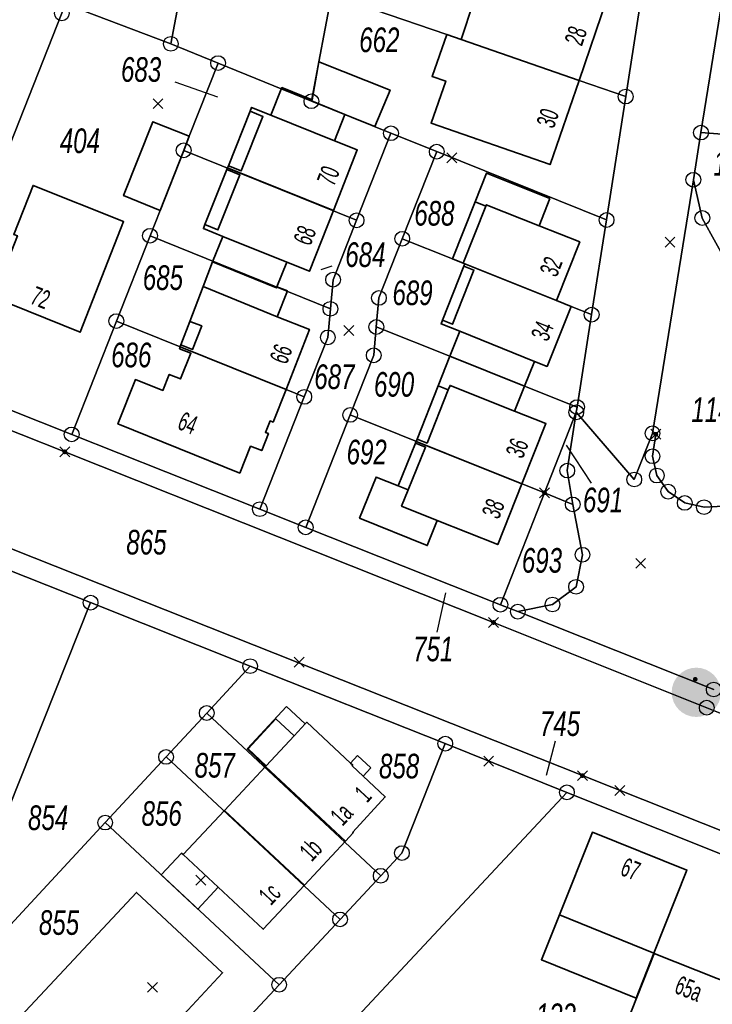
# Model space of a CAD drawing. Header units: metres. Extents: x 339653 to 341672, y 5744753 to 5747397.
# Tile 36 of 256: x 340763 to 340834, y 5745170 to 5745270. Entities that reach past the tile are written whole.
import ezdxf

# ---------------------------------------------------------------- set-up
doc = ezdxf.new("R2010")
doc.units = ezdxf.units.M
doc.header["$LTSCALE"] = 0.03
doc.header["$PDMODE"] = 3
doc.header["$PDSIZE"] = 0.5
for name, color, linetype, lineweight in [('B-Gebäude', 15, 'Continuous', 35), ('Flurstücke_Grenzpunkte', 7, 'Continuous', 25), ('Lagebezeichnungen', 7, 'Continuous', 25), ('Netzpunkte', 7, 'Continuous', 25), ('Siedlung', 7, 'Continuous', 25), ('Siedlungsflächen - Bauwerke u. Einrichtungen', 7, 'Continuous', 25), ('Verkehr', 7, 'Continuous', 25)]:
    doc.layers.add(name, color=color, linetype=linetype, lineweight=lineweight)
doc.layers.add('UMRINGE_FLURSTUECKSABGRENZUNGEN', color=7, linetype='Continuous')
doc.styles.add('Flurstücksnummer - K 10 700', font='ariali.ttf', dxfattribs={"width": 0.7})
doc.styles.add('Hausnummern NRW', font='arial.ttf', dxfattribs={"width": 0.595})

# ---------------------------------------------------------------- blocks, each defined once
blk = doc.blocks.new('Fußweg')
for points in [[(0, 0.5, -1), (0, -0.5, -1)], [(-0.026, 0.178), (-0.008, 0.19), (0.01, 0.2), (0.022, 0.204), (0.028, 0.204), (0.038, 0.2), (0.046, 0.19), (0.168, 0.07), (0.174, 0.064), (0.178, 0.056), (0.178, -0.004), (0.176, -0.01), (0.174, -0.014), (0.172, -0.016), (0.168, -0.018), (0.16, -0.022), (0.152, -0.024), (0.142, -0.022), (0.134, -0.018), (0.13, -0.016), (0.128, -0.014), (0.126, -0.01), (0.126, -0.004), (0.126, 0.038), (0.082, 0.082), (0.064, 0.03), (0.078, -0.008), (0.092, -0.044), (0.104, -0.08), (0.118, -0.116), (0.13, -0.152), (0.142, -0.188), (0.158, -0.224), (0.172, -0.262), (0.174, -0.27), (0.174, -0.278), (0.174, -0.286), (0.172, -0.292), (0.168, -0.298), (0.164, -0.302), (0.16, -0.306), (0.154, -0.31), (0.148, -0.312), (0.14, -0.312), (0.132, -0.312), (0.126, -0.308), (0.122, -0.306), (0.116, -0.3), (0.112, -0.294), (0.106, -0.286), (0.01, -0.034), (-0.02, -0.1), (-0.05, -0.162), (-0.08, -0.226), (-0.112, -0.29), (-0.116, -0.296), (-0.122, -0.302), (-0.128, -0.308), (-0.134, -0.31), (-0.142, -0.31), (-0.148, -0.31), (-0.154, -0.308), (-0.158, -0.306), (-0.164, -0.302), (-0.17, -0.298), (-0.174, -0.292), (-0.176, -0.286), (-0.178, -0.28), (-0.178, -0.274), (-0.176, -0.264), (-0.034, 0.024), (-0.048, 0.07), (-0.124, -0.016), (-0.134, -0.022), (-0.144, -0.022), (-0.154, -0.02), (-0.16, -0.014), (-0.166, -0.006), (-0.168, 0.004), (-0.168, 0.014), (-0.16, 0.024)], [(-0.021, 0.312, -1), (-0.021, 0.218, -1)]]:
    blk.add_hatch(color=256).paths.add_polyline_path(points, flags=0)
blk = doc.blocks.new('Grenzpunkt mit Abmarkung (Marke)')
at = {"lineweight": -2}
blk.add_circle((0, 0), 0.499, dxfattribs=at)
blk = doc.blocks.new('Grenzpunkt. Abmarkung nach Quellenlage nicht zu spezifizieren')
at = {"lineweight": -2}
blk.add_hatch(color=256, dxfattribs=at).paths.add_polyline_path([(0, 0.165, -1), (0, -0.165, -1)], flags=0)
blk.add_point((0, 0), dxfattribs=at)

msp = doc.modelspace()

# ---------------------------------------------------------------- linework, layer by layer
at = {"layer": 'B-Gebäude'}
for points in [[(340808.239, 5745268.322), (340809.492, 5745272.11), (340808.545, 5745272.422), (340810.047, 5745276.991), (340823.046, 5745272.443), (340820.236, 5745264.169)], [(340808.239, 5745268.322), (340820.236, 5745264.169), (340817.278, 5745255.629), (340805.197, 5745259.853), (340806.689, 5745264.114), (340805.301, 5745264.58), (340806.785, 5745268.825)], [(340796.432, 5745260.724), (340793.064, 5745262.089), (340793.117, 5745262.217), (340793.807, 5745266.044), (340801.039, 5745263.187), (340799.497, 5745259.492)], [(340795.382, 5745258.033), (340788.936, 5745260.657), (340790.052, 5745263.441), (340793.117, 5745262.217), (340793.064, 5745262.089), (340796.432, 5745260.724)], [(340784.625, 5745255.516), (340786.822, 5745261.045), (340786.977, 5745261.435), (340788.936, 5745260.657), (340795.382, 5745258.033), (340797.698, 5745257.124), (340795.292, 5745250.985), (340784.547, 5745255.321)], [(340784.625, 5745255.516), (340786.822, 5745261.045), (340788.122, 5745260.529), (340785.924, 5745254.999)], [(340777.681, 5745250.983), (340773.992, 5745252.497), (340776.959, 5745259.979), (340780.654, 5745258.522), (340780.086, 5745257.081)], [(340782.237, 5745249.543), (340784.469, 5745255.126), (340784.547, 5745255.321), (340795.292, 5745250.985), (340792.869, 5745244.819), (340790.548, 5745245.731), (340784.07, 5745248.357), (340782.081, 5745249.152)], [(340782.237, 5745249.543), (340784.469, 5745255.126), (340785.789, 5745254.598), (340783.567, 5745249.012)], [(340810.797, 5745251.557), (340810.741, 5745251.416), (340809.656, 5745251.841), (340810.811, 5745254.782), (340817.247, 5745252.192), (340816.173, 5745249.421)], [(340760.758, 5745242.182), (340763.205, 5745248.412), (340762.833, 5745248.559), (340764.792, 5745253.528), (340773.988, 5745249.852), (340769.582, 5745238.62)], [(340807.386, 5745246.063), (340809.656, 5745251.841), (340810.741, 5745251.416), (340808.453, 5745245.636)], [(340808.453, 5745245.636), (340807.386, 5745246.063), (340809.656, 5745251.841), (340810.741, 5745251.416), (340810.797, 5745251.557), (340816.173, 5745249.421), (340820.28, 5745247.79), (340817.919, 5745241.845), (340808.621, 5745245.569)], [(340789.513, 5745243.122), (340783.015, 5745245.769), (340784.07, 5745248.357), (340790.548, 5745245.731), (340789.556, 5745243.236)], [(340789.566, 5745240.184), (340782.06, 5745243.255), (340783.015, 5745245.769), (340789.513, 5745243.122), (340789.556, 5745243.236), (340790.61, 5745242.818)], [(340806.353, 5745239.842), (340808.529, 5745245.338), (340808.621, 5745245.569), (340817.919, 5745241.845), (340819.413, 5745241.246), (340816.977, 5745235.155), (340815.68, 5745235.674), (340808.098, 5745238.722), (340806.206, 5745239.471)], [(340806.353, 5745239.842), (340808.529, 5745245.338), (340809.539, 5745244.937), (340807.364, 5745239.442)], [(340779.811, 5745237.339), (340780.721, 5745239.732), (340782.06, 5745243.255), (340789.566, 5745240.184), (340792.843, 5745238.907), (340790.47, 5745232.819), (340779.737, 5745237.143)], [(340780.721, 5745239.732), (340781.918, 5745239.278), (340780.99, 5745236.892), (340779.811, 5745237.339)], [(340807.095, 5745236.188), (340808.098, 5745238.722), (340815.68, 5745235.674), (340814.685, 5745233.161)], [(340779.737, 5745237.143), (340790.47, 5745232.819), (340789.155, 5745229.514), (340788.849, 5745229.636), (340788.384, 5745228.467), (340788.69, 5745228.345), (340788.002, 5745226.618), (340786.879, 5745227.065), (340785.782, 5745224.336), (340773.408, 5745229.336), (340775.19, 5745233.834), (340777.985, 5745232.729), (340778.627, 5745234.347), (340779.769, 5745233.895), (340780.819, 5745236.49), (340779.66, 5745236.95)], [(340807.117, 5745233.236), (340806.936, 5745232.781), (340805.908, 5745233.186), (340807.095, 5745236.188), (340814.685, 5745233.161), (340813.667, 5745230.631)], [(340803.771, 5745227.781), (340805.908, 5745233.186), (340806.936, 5745232.781), (340807.117, 5745233.236), (340813.667, 5745230.631), (340816.848, 5745229.366), (340814.411, 5745223.237), (340803.68, 5745227.55)], [(340803.771, 5745227.781), (340805.908, 5745233.186), (340806.936, 5745232.781), (340804.79, 5745227.379)], [(340802.861, 5745222.633), (340801.86, 5745223.034), (340803.613, 5745227.384), (340803.68, 5745227.55), (340814.411, 5745223.237), (340811.961, 5745217.092), (340805.806, 5745219.546), (340802.194, 5745220.985)], [(340801.86, 5745223.034), (340803.613, 5745227.384), (340804.62, 5745226.978), (340802.861, 5745222.633)], [(340802.194, 5745220.985), (340805.806, 5745219.546), (340804.815, 5745216.989), (340797.94, 5745219.776), (340799.608, 5745223.936), (340801.86, 5745223.034), (340802.861, 5745222.633)], [(340791.29, 5745197.685), (340788.467, 5745194.652), (340786.617, 5745196.377), (340789.449, 5745199.413)], [(340796.506, 5745187.013), (340788.404, 5745194.585), (340788.467, 5745194.652), (340791.29, 5745197.685), (340792.425, 5745198.905), (340792.573, 5745199.063), (340797.008, 5745194.927), (340797.237, 5745194.719), (340797.182, 5745194.659), (340798.302, 5745193.606), (340800.549, 5745191.492), (340797.243, 5745187.914), (340797.298, 5745187.86)], [(340784.232, 5745190.113), (340788.404, 5745194.585), (340796.506, 5745187.013), (340792.343, 5745182.547)], [(340783.599, 5745182.32), (340780.037, 5745185.642), (340784.232, 5745190.113), (340792.343, 5745182.547), (340788.159, 5745178.062)], [(340818.216, 5745179.515), (340821.572, 5745187.905), (340831.164, 5745184.073), (340827.812, 5745175.642)], [(340777.807, 5745183.59), (340779.869, 5745185.783), (340780.037, 5745185.642), (340783.599, 5745182.32), (340781.523, 5745180.095)], [(340763.049, 5745168.71), (340775.293, 5745181.806), (340784.031, 5745173.65), (340779.171, 5745168.45), (340778.49, 5745169.091), (340775.972, 5745166.408), (340776.648, 5745165.766), (340771.788, 5745160.552)], [(340818.216, 5745179.515), (340827.812, 5745175.642), (340826.001, 5745171.089), (340816.395, 5745174.969)], [(340839.319, 5745171.074), (340838.609, 5745169.277), (340835.857, 5745162.3), (340824.382, 5745166.895), (340827.826, 5745175.614), (340836.366, 5745172.24)]]:
    msp.add_lwpolyline(points, close=True, dxfattribs=at)
for points in [[(340784.625, 5745255.516), (340786.822, 5745261.045)], [(340782.237, 5745249.543), (340784.469, 5745255.126)], [(340807.386, 5745246.063), (340809.656, 5745251.841)], [(340806.353, 5745239.842), (340808.529, 5745245.338)], [(340779.811, 5745237.339), (340780.721, 5745239.732)], [(340803.771, 5745227.781), (340805.908, 5745233.186)], [(340801.86, 5745223.034), (340803.613, 5745227.384)], [(340777.807, 5745183.59), (340779.869, 5745185.783)], [(340779.869, 5745185.783), (340780.037, 5745185.642)], [(340777.807, 5745183.59), (340781.523, 5745180.095)], [(340781.523, 5745180.095), (340783.599, 5745182.32)]]:
    msp.add_lwpolyline(points, dxfattribs=at)
at = {"layer": 'Flurstücke_Grenzpunkte', "color": 83}
for p, q in [((340779.175, 5745264.044), (340783.52, 5745262.512)), ((340795.119, 5745245.341), (340794.013, 5745244.976)), ((340821.482, 5745223.329), (340818.926, 5745227.157)), ((340805.803, 5745208.215), (340806.691, 5745212.203)), ((340817.803, 5745197.134), (340816.866, 5745193.679))]:
    msp.add_line(p, q, dxfattribs=at)
for points in [[(340836.549, 5745283.423), (340832.59, 5745258.881), (340831.818, 5745254.095), (340827.668, 5745228.37), (340825.816, 5745223.692), (340819.93, 5745230.505), (340820.014, 5745231.035), (340821.492, 5745240.414), (340823.006, 5745250.017), (340824.946, 5745262.538), (340826.875, 5745274.989), (340830.509, 5745297.897), (340828.033, 5745301.407), (340832.02, 5745300.675), (340832.073, 5745301.993), (340832.651, 5745309.924), (340832.446, 5745312.513), (340831.877, 5745319.694), (340831.104, 5745329.464), (340830.123, 5745341.864)], [(340866.25, 5745175.502), (340820.561, 5745193.652), (340666.87, 5745254.627), (340662.238, 5745256.555), (340658.546, 5745258.142), (340655.838, 5745259.417), (340652.817, 5745260.84), (340650.939, 5745261.923), (340642.567, 5745266.55), (340645.231, 5745278.146), (340651.739, 5745274.907), (340653.618, 5745273.97), (340653.545, 5745273.537), (340659.181, 5745270.674), (340664.628, 5745268.108), (340670.109, 5745265.603), (340679.334, 5745261.662), (340768.019, 5745226.496), (340811.533, 5745209.186), (340833.173, 5745200.543), (340939.581, 5745157.973)], [(340769.73, 5745271.3), (340778.777, 5745267.888)], [(340778.777, 5745267.888), (340783.576, 5745265.93)], [(340783.576, 5745265.93), (340793.053, 5745262.061)], [(340939.581, 5745157.973), (340833.173, 5745200.543), (340811.533, 5745209.186), (340768.019, 5745226.496), (340679.334, 5745261.662)], [(340793.053, 5745262.061), (340801.124, 5745258.816)], [(340691.575, 5745258.898), (340712.62, 5745250.541), (340716.824, 5745248.873), (340737.868, 5745240.516), (340753.294, 5745234.391), (340768.719, 5745228.265), (340787.817, 5745220.681), (340792.47, 5745218.834), (340812.237, 5745210.984), (340814.002, 5745210.284), (340833.889, 5745202.389)], [(340801.124, 5745258.816), (340805.768, 5745256.949)], [(340805.768, 5745256.949), (340823.006, 5745250.017)], [(340666.87, 5745254.627), (340820.561, 5745193.652), (340866.25, 5745175.502)], [(340821.492, 5745240.414), (340823.006, 5745250.017)], [(340846.838, 5745180.816), (340818.979, 5745191.954), (340806.633, 5745196.896), (340786.833, 5745204.756), (340770.633, 5745211.198), (340755.337, 5745217.273), (340749.745, 5745219.487), (340746.028, 5745220.963), (340728.77, 5745227.813), (340725.06, 5745229.286), (340703.912, 5745237.694), (340685.018, 5745245.203)], [(340820.014, 5745231.035), (340821.492, 5745240.414)], [(340833.889, 5745202.389), (340814.002, 5745210.284), (340817.52, 5745211.007), (340819.914, 5745212.802), (340820.564, 5745216.059), (340819.578, 5745221.161), (340819.019, 5745224.593), (340819.93, 5745230.505), (340825.816, 5745223.692), (340827.668, 5745228.37), (340828.002, 5745228.279), (340827.669, 5745226.051), (340828.113, 5745224.092), (340829.259, 5745222.46), (340830.947, 5745221.317), (340832.899, 5745220.886), (340834.891, 5745220.999)], [(340819.93, 5745230.505), (340820.014, 5745231.035)], [(340819.93, 5745230.505), (340825.816, 5745223.692)], [(340825.816, 5745223.692), (340827.668, 5745228.37)], [(340827.668, 5745228.37), (340828.002, 5745228.279)], [(340827.669, 5745226.051), (340828.002, 5745228.279)], [(340827.669, 5745226.051), (340828.113, 5745224.092)], [(340828.113, 5745224.092), (340829.259, 5745222.46)], [(340829.259, 5745222.46), (340830.947, 5745221.317)], [(340830.947, 5745221.317), (340832.899, 5745220.886)], [(340832.899, 5745220.886), (340834.891, 5745220.999)], [(340722.863, 5745071.92), (340729.879, 5745087.421), (340738.288, 5745105.997), (340743.34, 5745117.158), (340748.248, 5745127.897), (340761.542, 5745142.161), (340773.348, 5745154.83), (340789.775, 5745172.436), (340795.959, 5745179.065), (340800.085, 5745183.488), (340802.239, 5745185.796), (340806.633, 5745196.896), (340818.979, 5745191.954), (340797.24, 5745168.706), (340786.735, 5745157.438), (340775.718, 5745145.623), (340762.091, 5745131.046), (340759.303, 5745128.045), (340754.834, 5745123.26), (340749.298, 5745110.957), (340745.327, 5745102.134), (340741.347, 5745093.372), (340734.957, 5745079.265)]]:
    msp.add_lwpolyline(points, dxfattribs=at)
for points in [[(340778.777, 5745267.888), (340769.73, 5745271.3), (340774.14, 5745294.56), (340775.792, 5745303.272), (340775.804, 5745303.34), (340777.244, 5745310.934), (340784.288, 5745309.626), (340786.617, 5745309.194), (340786.423, 5745308.169)], [(340793.053, 5745262.061), (340783.576, 5745265.93), (340778.777, 5745267.888), (340786.423, 5745308.169), (340786.617, 5745309.194), (340790.591, 5745308.455), (340801.453, 5745306.439), (340801.424, 5745306.285), (340799.86, 5745298.02), (340797.172, 5745283.818), (340795.1, 5745272.87), (340793.807, 5745266.044)], [(340806.785, 5745268.825), (340795.1, 5745272.87), (340797.172, 5745283.818), (340800.534, 5745282.818), (340807.776, 5745280.666), (340813.562, 5745278.947), (340826.875, 5745274.989), (340824.946, 5745262.538), (340820.236, 5745264.169), (340808.239, 5745268.322)], [(340845.835, 5745257.847), (340832.59, 5745258.881), (340836.549, 5745283.423), (340850.72, 5745282.332), (340855.815, 5745281.939), (340855.447, 5745277.119), (340855.359, 5745275.967), (340860.842, 5745275.545), (340859.462, 5745257.865), (340845.918, 5745258.922)], [(340767.714, 5745270.982), (340762.487, 5745257.717), (340752.103, 5745261.788), (340747.121, 5745263.742), (340747.037, 5745263.774), (340751.375, 5745274.775), (340751.741, 5745275.704), (340751.963, 5745275.664), (340757.859, 5745274.63), (340760.421, 5745274.037), (340762.556, 5745273.543), (340764.537, 5745273.084), (340768.081, 5745271.912)], [(340801.124, 5745258.816), (340793.053, 5745262.061), (340793.807, 5745266.044), (340795.1, 5745272.87), (340806.785, 5745268.825), (340808.239, 5745268.322), (340820.236, 5745264.169), (340824.946, 5745262.538), (340823.006, 5745250.017), (340805.768, 5745256.949)], [(340753.294, 5745234.391), (340762.487, 5745257.717), (340767.714, 5745270.982), (340768.081, 5745271.912), (340768.293, 5745271.841), (340769.73, 5745271.3), (340778.777, 5745267.888), (340783.576, 5745265.93), (340780.654, 5745258.522), (340780.086, 5745257.081), (340777.681, 5745250.983), (340776.669, 5745248.419), (340773.252, 5745239.757), (340768.719, 5745228.265)], [(340797.63, 5745249.985), (340780.086, 5745257.081), (340780.654, 5745258.522), (340783.576, 5745265.93), (340793.053, 5745262.061), (340801.124, 5745258.816)], [(340787.817, 5745220.681), (340792.326, 5745232.072), (340794.713, 5745238.102), (340794.978, 5745241.006), (340795.247, 5745243.961), (340797.63, 5745249.985), (340801.124, 5745258.816), (340805.768, 5745256.949), (340802.273, 5745248.111), (340799.898, 5745242.108), (340799.635, 5745239.163), (340799.378, 5745236.287), (340796.985, 5745230.24), (340792.47, 5745218.834)], [(340831.818, 5745254.095), (340832.59, 5745258.881), (340845.835, 5745257.847), (340845.918, 5745258.922), (340859.462, 5745257.865), (340859.316, 5745256.008), (340866.4, 5745240.539), (340863.76, 5745238.985), (340860.821, 5745237.212), (340857.888, 5745235.429), (340857.71, 5745235.319), (340854.944, 5745233.62), (340852.003, 5745231.757), (340850.379, 5745230.718), (340845.393, 5745230.339), (340842.435, 5745232.681), (340832.727, 5745250.217)], [(340794.978, 5745241.006), (340776.669, 5745248.419), (340777.681, 5745250.983), (340780.086, 5745257.081), (340797.63, 5745249.985), (340795.247, 5745243.961)], [(340802.273, 5745248.111), (340805.768, 5745256.949), (340823.006, 5745250.017), (340821.492, 5745240.414), (340819.413, 5745241.246), (340817.919, 5745241.845), (340808.621, 5745245.569), (340808.453, 5745245.636), (340807.386, 5745246.063)], [(340827.669, 5745226.051), (340828.002, 5745228.279), (340827.668, 5745228.37), (340831.818, 5745254.095), (340832.727, 5745250.217), (340842.435, 5745232.681), (340845.393, 5745230.339), (340850.379, 5745230.718), (340849.111, 5745229.907), (340846.136, 5745227.973), (340843.488, 5745226.166), (340836.721, 5745221.852), (340834.891, 5745220.999), (340832.899, 5745220.886), (340830.947, 5745221.317), (340829.259, 5745222.46), (340828.113, 5745224.092)], [(340773.252, 5745239.757), (340776.669, 5745248.419), (340794.978, 5745241.006), (340794.713, 5745238.102), (340792.326, 5745232.072), (340790.47, 5745232.819), (340779.737, 5745237.143)], [(340799.635, 5745239.163), (340799.898, 5745242.108), (340802.273, 5745248.111), (340807.386, 5745246.063), (340808.453, 5745245.636), (340808.621, 5745245.569), (340817.919, 5745241.845), (340819.413, 5745241.246), (340821.492, 5745240.414), (340820.014, 5745231.035), (340814.685, 5745233.161), (340807.095, 5745236.188)], [(340768.719, 5745228.265), (340773.252, 5745239.757), (340779.737, 5745237.143), (340790.47, 5745232.819), (340792.326, 5745232.072), (340787.817, 5745220.681)], [(340816.709, 5745222.342), (340796.985, 5745230.24), (340799.378, 5745236.287), (340799.635, 5745239.163), (340807.095, 5745236.188), (340814.685, 5745233.161), (340820.014, 5745231.035), (340819.93, 5745230.505)], [(340819.019, 5745224.593), (340819.578, 5745221.161), (340816.709, 5745222.342), (340819.93, 5745230.505)], [(340792.47, 5745218.834), (340796.985, 5745230.24), (340816.709, 5745222.342), (340812.237, 5745210.984)], [(340814.002, 5745210.284), (340812.237, 5745210.984), (340816.709, 5745222.342), (340819.578, 5745221.161), (340820.564, 5745216.059), (340819.914, 5745212.802), (340817.52, 5745211.007)], [(340755.706, 5745171.446), (340737.456, 5745188.668), (340740.574, 5745196.487), (340749.745, 5745219.487), (340755.337, 5745217.273), (340747.003, 5745196.389), (340759.864, 5745184.263), (340770.633, 5745211.198), (340786.833, 5745204.756), (340782.422, 5745199.999), (340778.295, 5745195.548), (340772.117, 5745188.885), (340764.116, 5745180.256), (340756.003, 5745171.507), (340755.833, 5745171.324)], [(340770.633, 5745211.198), (340759.864, 5745184.263), (340747.003, 5745196.389), (340755.337, 5745217.273)], [(340800.085, 5745183.488), (340782.422, 5745199.999), (340786.833, 5745204.756), (340806.633, 5745196.896), (340802.239, 5745185.796)], [(340778.295, 5745195.548), (340782.422, 5745199.999), (340800.085, 5745183.488), (340795.959, 5745179.065)], [(340789.775, 5745172.436), (340772.117, 5745188.885), (340778.295, 5745195.548), (340795.959, 5745179.065)], [(340832.646, 5745154.631), (340797.24, 5745168.706), (340818.979, 5745191.954), (340846.838, 5745180.816), (340835.513, 5745153.631), (340835.463, 5745153.511)], [(340773.348, 5745154.83), (340755.833, 5745171.324), (340756.003, 5745171.507), (340764.116, 5745180.256), (340772.117, 5745188.885), (340789.775, 5745172.436)]]:
    msp.add_lwpolyline(points, close=True, dxfattribs=at)
at = {"layer": 'Netzpunkte', "color": 83}
for p in [(340777.478, 5745261.818), (340807.31, 5745256.329), (340829.439, 5745247.768), (340826.466, 5745215.186), (340791.805, 5745205.156), (340811.044, 5745195.126), (340824.352, 5745192.133), (340781.826, 5745183.036), (340776.923, 5745172.177)]:
    msp.add_point(p, dxfattribs=at)
at = {"layer": 'Siedlung', "color": 83}
for points in [[(340842.435, 5745232.681), (340832.727, 5745250.217), (340831.818, 5745254.095), (340832.59, 5745258.881), (340836.549, 5745283.423)], [(340769.73, 5745271.3), (340778.777, 5745267.888), (340783.576, 5745265.93), (340793.053, 5745262.061), (340801.124, 5745258.816), (340797.63, 5745249.985), (340795.247, 5745243.961), (340794.978, 5745241.006), (340794.713, 5745238.102), (340792.326, 5745232.072), (340787.817, 5745220.681), (340768.719, 5745228.265), (340753.294, 5745234.391), (340737.868, 5745240.516), (340742.104, 5745251.26), (340745.879, 5745260.834), (340747.037, 5745263.774), (340751.375, 5745274.775)], [(340826.875, 5745274.989), (340824.946, 5745262.538), (340823.006, 5745250.017), (340805.768, 5745256.949), (340801.124, 5745258.816), (340793.053, 5745262.061), (340783.576, 5745265.93), (340778.777, 5745267.888), (340769.73, 5745271.3)], [(340734.957, 5745079.265), (340741.347, 5745093.372), (340745.327, 5745102.134), (340749.298, 5745110.957), (340754.834, 5745123.26), (340759.303, 5745128.045), (340762.091, 5745131.046), (340775.718, 5745145.623), (340786.735, 5745157.438), (340797.24, 5745168.706), (340818.979, 5745191.954), (340846.838, 5745180.816)]]:
    msp.add_lwpolyline(points, dxfattribs=at)
for points in [[(340823.006, 5745250.017), (340821.492, 5745240.414), (340820.014, 5745231.035), (340819.93, 5745230.505), (340819.019, 5745224.593), (340819.578, 5745221.161), (340820.564, 5745216.059), (340819.914, 5745212.802), (340817.52, 5745211.007), (340814.002, 5745210.284), (340812.237, 5745210.984), (340792.47, 5745218.834), (340796.985, 5745230.24), (340799.378, 5745236.287), (340799.635, 5745239.163), (340799.898, 5745242.108), (340802.273, 5745248.111), (340805.768, 5745256.949)], [(340755.337, 5745217.273), (340770.633, 5745211.198), (340786.833, 5745204.756), (340782.422, 5745199.999), (340778.295, 5745195.548), (340772.117, 5745188.885), (340764.116, 5745180.256), (340756.003, 5745171.507), (340755.833, 5745171.324), (340755.706, 5745171.446), (340737.456, 5745188.668), (340740.574, 5745196.487), (340749.745, 5745219.487)], [(340786.833, 5745204.756), (340806.633, 5745196.896), (340802.239, 5745185.796), (340800.085, 5745183.488), (340782.422, 5745199.999)], [(340782.422, 5745199.999), (340800.085, 5745183.488), (340795.959, 5745179.065), (340789.775, 5745172.436), (340772.117, 5745188.885), (340778.295, 5745195.548)], [(340717.654, 5745158.483), (340717.567, 5745158.486), (340726.363, 5745174.678), (340729.425, 5745180.315), (340737.456, 5745188.668), (340755.706, 5745171.446), (340755.833, 5745171.324), (340756.003, 5745171.507), (340764.116, 5745180.256), (340772.117, 5745188.885), (340789.775, 5745172.436), (340773.348, 5745154.83), (340761.542, 5745142.161), (340748.248, 5745127.897), (340724.99, 5745144.931), (340714.412, 5745152.678), (340716.826, 5745157.121)]]:
    msp.add_lwpolyline(points, close=True, dxfattribs=at)
at = {"layer": 'Siedlungsflächen - Bauwerke u. Einrichtungen', "color": 83}
for points in [[(340790.525, 5745200.663), (340792.425, 5745198.905), (340791.29, 5745197.685), (340789.449, 5745199.413), (340786.617, 5745196.377), (340788.467, 5745194.652), (340788.404, 5745194.585), (340786.52, 5745196.358)], [(340797.741, 5745195.699), (340799.088, 5745194.453), (340798.302, 5745193.606), (340797.182, 5745194.659), (340797.237, 5745194.719), (340797.008, 5745194.927)]]:
    msp.add_lwpolyline(points, close=True, dxfattribs=at)
at = {"layer": 'UMRINGE_FLURSTUECKSABGRENZUNGEN', "color": 83}
for points in [[(340498.955, 5745360.439, 0), (340594.507, 5745297.101, 0), (340614.004, 5745284.177, 0), (340619.037, 5745280.874, 0), (340624.111, 5745277.63, 0), (340630.945, 5745273.419, 0), (340642.567, 5745266.55, 0), (340650.939, 5745261.923, 0), (340652.817, 5745260.84, 0), (340655.838, 5745259.417, 0), (340658.546, 5745258.142, 0), (340662.238, 5745256.555, 0), (340666.87, 5745254.627, 0), (340820.561, 5745193.652, 0), (340866.25, 5745175.502, 0)], [(340939.581, 5745157.973, 0), (340833.173, 5745200.543, 0), (340811.533, 5745209.186, 0), (340768.019, 5745226.496, 0), (340679.334, 5745261.662, 0), (340670.109, 5745265.603, 0), (340664.628, 5745268.108, 0), (340659.181, 5745270.674, 0), (340653.545, 5745273.537, 0), (340653.618, 5745273.97, 0), (340651.739, 5745274.907, 0), (340645.231, 5745278.146, 0), (340645.288, 5745278.474, 0), (340644.078, 5745278.924, 0), (340642.321, 5745279.653, 0)]]:
    msp.add_polyline3d(points, dxfattribs=at)
at = {"layer": 'Verkehr', "color": 83}
for points in [[(340866.25, 5745175.502), (340820.561, 5745193.652), (340666.87, 5745254.627), (340662.238, 5745256.555), (340658.546, 5745258.142), (340655.838, 5745259.417), (340652.817, 5745260.84), (340650.939, 5745261.923), (340642.567, 5745266.55), (340630.945, 5745273.419), (340624.111, 5745277.63), (340619.037, 5745280.874), (340614.004, 5745284.177), (340594.507, 5745297.101), (340498.955, 5745360.439)], [(340539.07, 5745346.421), (340575.544, 5745322.316), (340623.662, 5745291.002), (340628.54, 5745287.827), (340638.798, 5745281.564), (340640.564, 5745280.54), (340642.321, 5745279.653), (340644.078, 5745278.924), (340645.288, 5745278.474), (340645.231, 5745278.146), (340651.739, 5745274.907), (340653.618, 5745273.97), (340653.545, 5745273.537), (340659.181, 5745270.674), (340664.628, 5745268.108), (340670.109, 5745265.603), (340679.334, 5745261.662), (340768.019, 5745226.496), (340811.533, 5745209.186), (340833.173, 5745200.543), (340939.581, 5745157.973)], [(340834.891, 5745220.999), (340832.899, 5745220.886), (340830.947, 5745221.317), (340829.259, 5745222.46), (340828.113, 5745224.092), (340827.669, 5745226.051), (340828.002, 5745228.279), (340827.668, 5745228.37), (340825.816, 5745223.692), (340819.93, 5745230.505), (340820.014, 5745231.035), (340821.492, 5745240.414), (340823.006, 5745250.017), (340824.946, 5745262.538), (340826.875, 5745274.989), (340830.509, 5745297.897), (340828.033, 5745301.407), (340832.02, 5745300.675), (340832.073, 5745301.993), (340832.651, 5745309.924), (340832.446, 5745312.513), (340831.877, 5745319.694), (340831.104, 5745329.464), (340830.123, 5745341.864)], [(340836.549, 5745283.423), (340832.59, 5745258.881), (340831.818, 5745254.095), (340832.727, 5745250.217), (340842.435, 5745232.681)], [(340939.581, 5745157.973), (340833.173, 5745200.543), (340811.533, 5745209.186), (340768.019, 5745226.496), (340679.334, 5745261.662)], [(340691.575, 5745258.898), (340712.62, 5745250.541), (340716.824, 5745248.873), (340737.868, 5745240.516), (340753.294, 5745234.391), (340768.719, 5745228.265), (340787.817, 5745220.681), (340792.47, 5745218.834), (340812.237, 5745210.984), (340814.002, 5745210.284), (340833.889, 5745202.389)], [(340666.87, 5745254.627), (340820.561, 5745193.652), (340866.25, 5745175.502)], [(340846.838, 5745180.816), (340818.979, 5745191.954), (340806.633, 5745196.896), (340786.833, 5745204.756), (340770.633, 5745211.198), (340755.337, 5745217.273), (340749.745, 5745219.487), (340746.028, 5745220.963), (340728.77, 5745227.813), (340725.06, 5745229.286), (340703.912, 5745237.694), (340685.018, 5745245.203)], [(340833.889, 5745202.389), (340814.002, 5745210.284), (340817.52, 5745211.007), (340819.914, 5745212.802), (340820.564, 5745216.059), (340819.578, 5745221.161), (340819.019, 5745224.593), (340819.93, 5745230.505), (340825.816, 5745223.692), (340827.668, 5745228.37), (340828.002, 5745228.279), (340827.669, 5745226.051), (340828.113, 5745224.092), (340829.259, 5745222.46), (340830.947, 5745221.317), (340832.899, 5745220.886), (340834.891, 5745220.999)], [(340722.863, 5745071.92), (340729.879, 5745087.421), (340738.288, 5745105.997), (340743.34, 5745117.158), (340748.248, 5745127.897), (340761.542, 5745142.161), (340773.348, 5745154.83), (340789.775, 5745172.436), (340795.959, 5745179.065), (340800.085, 5745183.488), (340802.239, 5745185.796), (340806.633, 5745196.896), (340818.979, 5745191.954), (340797.24, 5745168.706), (340786.735, 5745157.438), (340775.718, 5745145.623), (340762.091, 5745131.046), (340759.303, 5745128.045), (340754.834, 5745123.26), (340749.298, 5745110.957), (340745.327, 5745102.134), (340741.347, 5745093.372), (340734.957, 5745079.265)]]:
    msp.add_lwpolyline(points, dxfattribs=at)
msp.add_lwpolyline([(340792.47, 5745218.834), (340787.817, 5745220.681), (340792.326, 5745232.072), (340794.713, 5745238.102), (340794.978, 5745241.006), (340795.247, 5745243.961), (340797.63, 5745249.985), (340801.124, 5745258.816), (340805.768, 5745256.949), (340802.273, 5745248.111), (340799.898, 5745242.108), (340799.635, 5745239.163), (340799.378, 5745236.287), (340796.985, 5745230.24)], close=True, dxfattribs=at)
msp.add_point((340796.849, 5745238.798), dxfattribs=at)

# ---------------------------------------------------------------- block references
at = {"layer": 'Flurstücke_Grenzpunkte', "color": 83, "xscale": 1.5, "yscale": 1.5, "zscale": 1.5}
for name, p in [('Grenzpunkt mit Abmarkung (Marke)', (340767.714, 5745270.982)), ('Grenzpunkt mit Abmarkung (Marke)', (340778.777, 5745267.888)), ('Grenzpunkt mit Abmarkung (Marke)', (340783.576, 5745265.93)), ('Grenzpunkt mit Abmarkung (Marke)', (340793.053, 5745262.061)), ('Grenzpunkt mit Abmarkung (Marke)', (340824.946, 5745262.538)), ('Grenzpunkt mit Abmarkung (Marke)', (340801.124, 5745258.816)), ('Grenzpunkt mit Abmarkung (Marke)', (340832.59, 5745258.881)), ('Grenzpunkt mit Abmarkung (Marke)', (340780.086, 5745257.081)), ('Grenzpunkt mit Abmarkung (Marke)', (340805.768, 5745256.949)), ('Grenzpunkt mit Abmarkung (Marke)', (340831.818, 5745254.095)), ('Grenzpunkt mit Abmarkung (Marke)', (340797.63, 5745249.985)), ('Grenzpunkt mit Abmarkung (Marke)', (340823.006, 5745250.017)), ('Grenzpunkt mit Abmarkung (Marke)', (340832.727, 5745250.217)), ('Grenzpunkt mit Abmarkung (Marke)', (340776.669, 5745248.419)), ('Grenzpunkt mit Abmarkung (Marke)', (340802.273, 5745248.111)), ('Grenzpunkt mit Abmarkung (Marke)', (340795.247, 5745243.961)), ('Grenzpunkt mit Abmarkung (Marke)', (340799.898, 5745242.108)), ('Grenzpunkt mit Abmarkung (Marke)', (340794.978, 5745241.006)), ('Grenzpunkt mit Abmarkung (Marke)', (340773.252, 5745239.757)), ('Grenzpunkt mit Abmarkung (Marke)', (340821.492, 5745240.414)), ('Grenzpunkt mit Abmarkung (Marke)', (340799.635, 5745239.163)), ('Grenzpunkt mit Abmarkung (Marke)', (340794.713, 5745238.102)), ('Grenzpunkt mit Abmarkung (Marke)', (340799.378, 5745236.287)), ('Grenzpunkt mit Abmarkung (Marke)', (340792.326, 5745232.072)), ('Grenzpunkt mit Abmarkung (Marke)', (340820.014, 5745231.035)), ('Grenzpunkt mit Abmarkung (Marke)', (340796.985, 5745230.24)), ('Grenzpunkt mit Abmarkung (Marke)', (340819.93, 5745230.505)), ('Grenzpunkt mit Abmarkung (Marke)', (340768.719, 5745228.265)), ('Grenzpunkt mit Abmarkung (Marke)', (340827.668, 5745228.37)), ('Grenzpunkt. Abmarkung nach Quellenlage nicht zu spezifizieren', (340828.002, 5745228.279)), ('Grenzpunkt. Abmarkung nach Quellenlage nicht zu spezifizieren', (340768.019, 5745226.496)), ('Grenzpunkt mit Abmarkung (Marke)', (340827.669, 5745226.051)), ('Grenzpunkt mit Abmarkung (Marke)', (340819.019, 5745224.593)), ('Grenzpunkt mit Abmarkung (Marke)', (340825.816, 5745223.692)), ('Grenzpunkt mit Abmarkung (Marke)', (340828.113, 5745224.092)), ('Grenzpunkt. Abmarkung nach Quellenlage nicht zu spezifizieren', (340816.709, 5745222.342)), ('Grenzpunkt mit Abmarkung (Marke)', (340829.259, 5745222.46)), ('Grenzpunkt mit Abmarkung (Marke)', (340787.817, 5745220.681)), ('Grenzpunkt mit Abmarkung (Marke)', (340819.578, 5745221.161)), ('Grenzpunkt mit Abmarkung (Marke)', (340830.947, 5745221.317)), ('Grenzpunkt mit Abmarkung (Marke)', (340832.899, 5745220.886)), ('Grenzpunkt mit Abmarkung (Marke)', (340792.47, 5745218.834)), ('Grenzpunkt mit Abmarkung (Marke)', (340820.564, 5745216.059)), ('Grenzpunkt mit Abmarkung (Marke)', (340819.914, 5745212.802)), ('Grenzpunkt mit Abmarkung (Marke)', (340770.633, 5745211.198)), ('Grenzpunkt mit Abmarkung (Marke)', (340812.237, 5745210.984)), ('Grenzpunkt mit Abmarkung (Marke)', (340817.52, 5745211.007)), ('Grenzpunkt mit Abmarkung (Marke)', (340814.002, 5745210.284)), ('Grenzpunkt. Abmarkung nach Quellenlage nicht zu spezifizieren', (340811.533, 5745209.186)), ('Grenzpunkt mit Abmarkung (Marke)', (340786.833, 5745204.756)), ('Grenzpunkt mit Abmarkung (Marke)', (340833.889, 5745202.389)), ('Grenzpunkt mit Abmarkung (Marke)', (340782.422, 5745199.999)), ('Grenzpunkt mit Abmarkung (Marke)', (340833.173, 5745200.543)), ('Grenzpunkt mit Abmarkung (Marke)', (340806.633, 5745196.896)), ('Grenzpunkt mit Abmarkung (Marke)', (340778.295, 5745195.548)), ('Grenzpunkt. Abmarkung nach Quellenlage nicht zu spezifizieren', (340820.561, 5745193.652)), ('Grenzpunkt mit Abmarkung (Marke)', (340818.979, 5745191.954)), ('Grenzpunkt mit Abmarkung (Marke)', (340772.117, 5745188.885)), ('Grenzpunkt mit Abmarkung (Marke)', (340802.239, 5745185.796)), ('Grenzpunkt mit Abmarkung (Marke)', (340800.085, 5745183.488)), ('Grenzpunkt mit Abmarkung (Marke)', (340795.959, 5745179.065)), ('Grenzpunkt mit Abmarkung (Marke)', (340789.775, 5745172.436))]:
    msp.add_blockref(name, p, dxfattribs=at)
at = {"layer": 'Verkehr', "color": 83, "xscale": 5, "yscale": 5, "zscale": 5}
msp.add_blockref('Fußweg', (340832.116, 5745202.101), dxfattribs=at)

# ---------------------------------------------------------------- texts
at = {"layer": 'Flurstücke_Grenzpunkte', "color": 83, "char_height": 2.5, "attachment_point": 8, "line_spacing_factor": 0.69, "style": 'Flurstücksnummer - K 10 700'}
for s, insert in [('662', (340799.945, 5745267.008)), ('683', (340775.765, 5745263.996)), ('404', (340769.552, 5745256.765)), ('1150', (340836.579, 5745254.475)), ('688', (340805.533, 5745249.411)), ('684', (340798.529, 5745245.215)), ('685', (340777.976, 5745242.882)), ('689', (340803.314, 5745241.343)), ('686', (340774.767, 5745235.038)), ('687', (340795.382, 5745232.827)), ('690', (340801.438, 5745232.054)), ('1149', (340834.332, 5745229.49)), ('692', (340798.664, 5745225.189)), ('691', (340822.65, 5745220.329)), ('865', (340776.3, 5745216.045)), ('693', (340816.451, 5745214.2)), ('751', (340805.413, 5745205.215)), ('745', (340818.278, 5745197.634)), ('857', (340783.24, 5745193.415)), ('858', (340801.949, 5745193.331)), ('856', (340777.853, 5745188.523)), ('854', (340766.324, 5745188.093)), ('855', (340767.432, 5745177.461)), ('132', (340817.858, 5745167.999))]:
    msp.add_mtext(s, dxfattribs=dict(at, insert=insert))
at = {"layer": 'Lagebezeichnungen', "color": 83, "char_height": 1.9, "attachment_point": 8, "line_spacing_factor": 0.69, "style": 'Hausnummern NRW'}
for s, insert, rotation in [('28', (340820.807, 5745268.39), 71.24397), ('30', (340817.955, 5745260.029), 70.84803), ('70', (340795.677, 5745254.151), 68.54398), ('68', (340793.282, 5745248.101), 68.54398), ('32', (340818.286, 5745244.934), 68.34598), ('72', (340765.201, 5745241.257), 338.04898), ('34', (340817.395, 5745238.405), 68.247), ('66', (340790.874, 5745236.076), 68.742), ('64', (340780.142, 5745228.516), 337.94999), ('36', (340814.836, 5745226.519), 68.34598), ('38', (340812.407, 5745220.376), 68.247), ('1', (340798.988, 5745191.136), 47.26801), ('1a', (340796.818, 5745189.069), 47.26801), ('1b', (340793.693, 5745185.462), 47.016), ('67', (340825.092, 5745183.268), 338.247), ('1c', (340789.52, 5745180.987), 46.989), ('65a', (340830.995, 5745171.138), 338.48099)]:
    msp.add_mtext(s, dxfattribs=dict(at, insert=insert, rotation=rotation))

doc.saveas('drawing.dxf')
